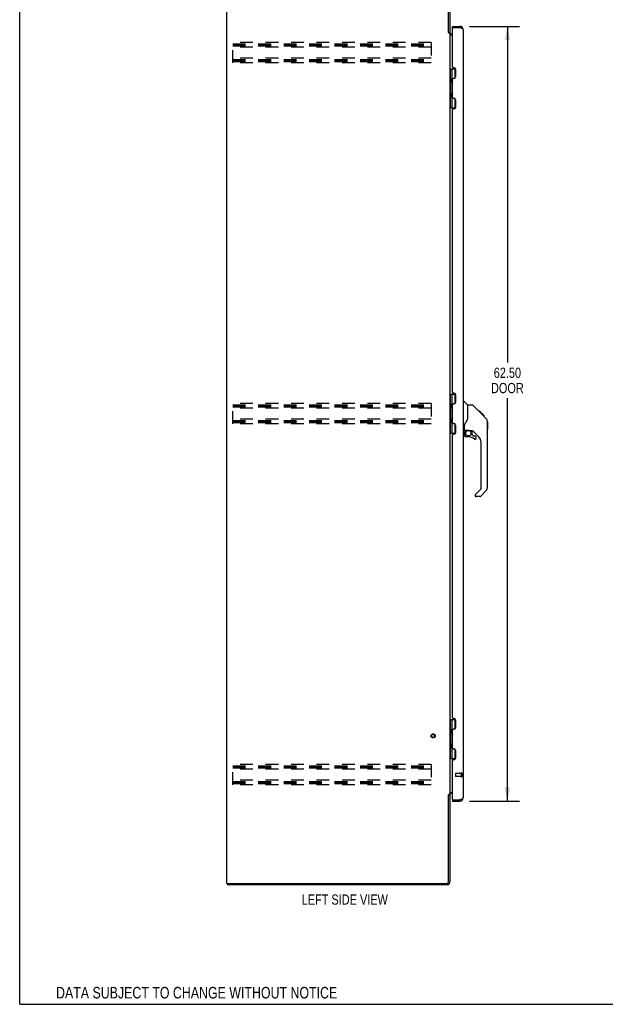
# Model space of a CAD drawing. Header units: inches. Extents: x 0 to 187, y 0 to 121.
# Tile 1 of 44: x 0 to 47, y 0 to 79. Entities that reach past the tile are written whole.
import ezdxf

# ---------------------------------------------------------------- set-up
doc = ezdxf.new("R2010")
doc.units = ezdxf.units.IN
doc.header["$LTSCALE"] = 10.270299
doc.header["$MEASUREMENT"] = 0
doc.linetypes.add('HIDDEN', pattern=[0.2, 0.1, -0.1])
doc.layers.get('0').update_dxf_attribs({"linetype": 'CONTINUOUS'})
for name, color, linetype in [('02___PRT_ALL_AXES', 7, 'CONTINUOUS'), ('DEFAULT_2', 8, 'HIDDEN'), ('DIMENSIONS', 7, 'CONTINUOUS')]:
    doc.layers.add(name, color=color, linetype=linetype)
doc.styles.get("Standard").update_dxf_attribs({"font": 'txt', "width": 0.8})
doc.dimstyles.new('DIMSTYLE_1', dxfattribs={"dimtxt": 0.823821, "dimasz": 1.098428, "dimexe": 0.09, "dimexo": 0.07, "dimgap": 0.0375, "dimtad": 0, "dimtih": 1, "dimtoh": 1, "dimzin": 4, "dimdsep": 46, "dimtxsty": 'Standard', "dimblk": '_FILLED', "dimblk1": '_FILLED', "dimblk2": '_FILLED', "dimcen": 0.09, "dimadec": 0, "dimazin": 0, "dimtfac": 1, "dimtofl": 0, "dimtmove": 0, "dimatfit": 3, "dimldrblk": '_FILLED', "dimfxl": 0, "dimtolj": 1, "dimtzin": 4, "dimarcsym": 0})

# ---------------------------------------------------------------- blocks, each defined once
blk = doc.blocks.new('_FILLED')
at = {"color": 0, "linetype": 'ByBlock'}
blk.add_solid([(0, 0), (-1, 0.2), (-1, -0.2)], dxfattribs=at)
blk = doc.blocks.new('*D4')
at = {"layer": 'DIMENSIONS', "color": 2, "linetype": 'Continuous'}
for p, q in [((36.3, 78.902), (40.347, 78.902)), ((39.358, 78.902), (39.358, 51.779)), ((39.358, 16.402), (39.358, 48.896)), ((36.3, 16.402), (40.347, 16.402))]:
    blk.add_line(p, q, dxfattribs=at)
at = {"layer": 'DIMENSIONS', "color": 2, "linetype": 'Continuous', "xscale": 1.0984277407, "yscale": 1.0984277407, "zscale": 1.0984277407}
for p, rotation in [((39.358, 78.902), 90), ((39.358, 16.402), 270)]:
    blk.add_blockref('_FILLED', p, dxfattribs=dict(at, rotation=rotation))
at = {"layer": 'DIMENSIONS', "color": 2, "linetype": 'Continuous', "insert": (39.358, 51.367), "char_height": 0.8238, "width": 3.29528, "attachment_point": 2, "line_spacing_factor": 0.9}
blk.add_mtext('62.50\\PDOOR', dxfattribs=at)

msp = doc.modelspace()

# ---------------------------------------------------------------- linework, layer by layer
at = {"color": 7, "linetype": 'Continuous'}
for p, q in [((0, 0), (0, 120.827)), ((34.923, 78.798), (34.923, 78.902)), ((34.943, 78.798), (34.923, 78.798)), ((35.531, 78.902), (35.531, 78.798)), ((34.619, 78.412), (34.723, 78.412)), ((34.723, 75.477), (35.167, 75.477)), ((34.763, 72.327), (34.763, 75.477)), ((34.9, 74.687), (34.9, 75.477)), ((35.117, 75.477), (35.117, 74.711)), ((34.837, 74.623), (34.9, 74.687)), ((35.097, 74.699), (35.037, 74.699)), ((34.837, 74.623), (34.837, 74.362)), ((34.837, 74.362), (34.9, 74.298)), ((34.853, 74.346), (34.853, 74.64)), ((34.9, 73.506), (34.9, 74.298)), ((34.837, 73.442), (34.9, 73.506)), ((34.837, 73.181), (34.837, 73.442)), ((34.837, 73.181), (34.9, 73.117)), ((34.853, 73.165), (34.853, 73.459)), ((34.9, 72.327), (34.9, 73.117)), ((35.037, 73.105), (35.097, 73.105)), ((35.117, 73.094), (35.117, 72.327)), ((34.723, 72.327), (35.167, 72.327)), ((34.723, 49.227), (35.167, 49.227)), ((34.763, 46.077), (34.763, 49.227)), ((34.9, 48.437), (34.9, 49.227)), ((35.117, 49.227), (35.117, 48.461)), ((35.777, 48.656), (35.84, 48.656)), ((36.165, 48.347), (35.868, 48.645)), ((34.837, 48.373), (34.9, 48.437)), ((34.837, 48.373), (34.837, 48.112)), ((34.837, 48.112), (34.9, 48.048)), ((34.853, 48.096), (34.853, 48.39)), ((34.9, 47.256), (34.9, 48.048)), ((35.097, 48.449), (35.037, 48.449)), ((36.532, 48.341), (36.171, 48.341)), ((36.171, 47.237), (36.171, 48.341)), ((37.353, 47.553), (36.588, 48.318)), ((37.109, 47.864), (37.042, 47.864)), ((37.116, 47.856), (37.05, 47.856)), ((37.126, 47.847), (37.059, 47.847)), ((37.133, 47.84), (37.066, 47.84)), ((37.141, 47.832), (37.074, 47.832)), ((37.16, 47.812), (37.094, 47.812)), ((37.109, 47.864), (37.436, 47.537)), ((37.183, 47.79), (37.116, 47.79)), ((37.206, 47.767), (37.139, 47.767)), ((37.23, 47.743), (37.163, 47.743)), ((37.254, 47.719), (37.187, 47.719)), ((37.277, 47.695), (37.21, 47.695)), ((37.3, 47.673), (37.233, 47.673)), ((34.837, 47.192), (34.9, 47.256)), ((34.837, 46.931), (34.837, 47.192)), ((34.837, 46.931), (34.9, 46.867)), ((34.853, 46.915), (34.853, 47.209)), ((36.171, 47.299), (36.15, 47.242)), ((37.32, 47.653), (37.253, 47.653)), ((37.337, 47.636), (37.27, 47.636)), ((37.35, 47.623), (37.283, 47.623)), ((37.354, 47.618), (37.288, 47.618)), ((37.357, 47.616), (37.29, 47.616)), ((37.356, 47.616), (37.29, 47.616)), ((37.358, 47.615), (37.291, 47.615)), ((37.34, 47.566), (37.292, 47.614)), ((37.36, 47.613), (37.293, 47.613)), ((37.365, 47.608), (37.298, 47.608)), ((37.37, 47.602), (37.304, 47.602)), ((37.384, 47.589), (37.317, 47.589)), ((37.399, 47.574), (37.332, 47.574)), ((37.407, 47.566), (37.34, 47.566)), ((37.352, 47.553), (37.34, 47.566)), ((37.414, 47.559), (37.347, 47.559)), ((37.352, 47.553), (37.631, 47.274)), ((37.426, 47.547), (37.359, 47.547)), ((37.431, 47.542), (37.364, 47.542)), ((37.434, 47.538), (37.368, 47.538)), ((37.436, 47.537), (37.369, 47.537)), ((37.436, 47.537), (37.369, 47.537)), ((37.436, 47.536), (37.37, 47.536)), ((37.521, 47.452), (37.436, 47.536)), ((37.454, 47.452), (37.521, 47.452)), ((37.522, 47.451), (37.455, 47.451)), ((37.525, 47.448), (37.458, 47.448)), ((37.522, 47.451), (37.525, 47.448)), ((37.745, 47.019), (37.745, 47.026)), ((37.746, 41.713), (37.746, 46.997)), ((37.758, 47.001), (37.758, 46.414)), ((34.723, 46.077), (35.167, 46.077)), ((34.9, 46.077), (34.9, 46.867)), ((35.037, 46.855), (35.097, 46.855)), ((35.117, 46.844), (35.117, 46.077)), ((35.856, 46.274), (35.777, 46.274)), ((35.895, 46.314), (35.895, 46.721)), ((35.895, 46.097), (35.895, 45.859)), ((35.915, 46.316), (36.21, 46.316)), ((35.953, 46.236), (36.033, 46.316)), ((35.959, 46.23), (35.956, 46.233)), ((35.963, 46.226), (35.959, 46.23)), ((35.967, 46.222), (35.963, 46.226)), ((36.483, 46.274), (36.395, 46.274)), ((36.525, 45.943), (36.525, 46.269)), ((37.061, 45.778), (36.56, 46.279)), ((36.21, 45.78), (35.974, 45.78)), ((36.529, 45.934), (36.601, 45.862)), ((36.609, 45.859), (36.762, 45.859)), ((36.84, 45.661), (36.84, 45.78)), ((37.234, 41.627), (37.234, 45.36)), ((36.775, 41.136), (37.211, 41.572)), ((37.631, 41.435), (37.178, 40.982)), ((36.762, 41.103), (36.762, 41.038)), ((37.123, 40.959), (36.84, 40.959)), ((34.723, 22.977), (35.167, 22.977)), ((34.763, 19.827), (34.763, 22.977)), ((34.9, 22.187), (34.9, 22.977)), ((35.117, 22.977), (35.117, 22.211)), ((34.837, 22.123), (34.9, 22.187)), ((34.837, 22.123), (34.837, 21.862)), ((34.837, 21.862), (34.9, 21.798)), ((34.853, 21.846), (34.853, 22.14)), ((34.9, 21.006), (34.9, 21.798)), ((35.097, 22.199), (35.037, 22.199)), ((34.837, 20.942), (34.9, 21.006)), ((34.837, 20.681), (34.837, 20.942)), ((34.837, 20.681), (34.9, 20.617)), ((34.853, 20.665), (34.853, 20.959)), ((34.9, 19.827), (34.9, 20.617)), ((35.037, 20.605), (35.097, 20.605)), ((35.117, 20.594), (35.117, 19.827)), ((34.723, 19.827), (35.167, 19.827)), ((34.619, 16.893), (34.723, 16.893)), ((34.923, 16.506), (34.943, 16.506)), ((34.923, 16.506), (34.923, 16.402)), ((35.531, 16.402), (35.531, 16.506)), ((16.775, 9.756), (16.775, 9.652)), ((0, 0), (186.733, 0))]:
    msp.add_line(p, q, dxfattribs=at)
at = {"color": 3, "linetype": 'Continuous'}
for p, q in [((16.723, 9.756), (16.723, 81.548)), ((34.619, 78.4), (34.619, 81.405)), ((34.723, 81.406), (34.723, 78.399)), ((34.923, 78.902), (35.531, 78.902)), ((34.923, 75.63), (34.923, 78.778)), ((34.943, 78.798), (35.531, 78.798)), ((35.546, 78.793), (35.531, 78.798)), ((35.777, 78.656), (35.777, 16.649)), ((34.633, 78.378), (34.631, 78.383)), ((34.723, 78.36), (34.649, 78.36)), ((34.723, 78.36), (34.723, 16.945)), ((34.923, 78.204), (34.764, 78.204)), ((34.866, 78.256), (34.923, 78.256)), ((34.986, 75.568), (35.043, 75.568)), ((35.043, 74.688), (34.986, 74.688)), ((35.173, 75.438), (35.173, 74.818)), ((34.923, 73.174), (34.923, 74.63)), ((34.986, 73.117), (35.043, 73.117)), ((35.173, 72.987), (35.173, 72.367)), ((34.923, 49.38), (34.923, 72.174)), ((35.043, 72.237), (34.986, 72.237)), ((34.986, 49.318), (35.043, 49.318)), ((35.173, 49.188), (35.173, 48.568)), ((34.923, 46.924), (34.923, 48.38)), ((35.043, 48.438), (34.986, 48.438)), ((34.986, 46.867), (35.043, 46.867)), ((35.173, 46.737), (35.173, 46.117)), ((34.923, 23.13), (34.923, 45.924)), ((35.043, 45.987), (34.986, 45.987)), ((34.986, 23.068), (35.043, 23.068)), ((35.173, 22.938), (35.173, 22.318)), ((34.923, 20.674), (34.923, 22.13)), ((35.043, 22.188), (34.986, 22.188)), ((34.986, 20.617), (35.043, 20.617)), ((35.173, 20.487), (35.173, 19.867)), ((34.923, 16.526), (34.923, 19.674)), ((35.043, 19.737), (34.986, 19.737)), ((34.619, 9.899), (34.619, 16.904)), ((34.723, 16.945), (34.649, 16.945)), ((34.723, 16.906), (34.723, 9.899)), ((34.764, 17.1), (34.923, 17.1)), ((34.923, 17.048), (34.866, 17.048)), ((34.923, 16.402), (35.531, 16.402)), ((34.943, 16.506), (35.531, 16.506)), ((35.531, 16.506), (35.561, 16.517)), ((35.616, 16.538), (35.632, 16.545)), ((16.723, 9.756), (34.476, 9.756)), ((34.477, 9.652), (16.775, 9.652))]:
    msp.add_line(p, q, dxfattribs=at)
for points in [[(35.616, 78.766), (35.604, 78.771), (35.59, 78.776), (35.575, 78.782), (35.561, 78.787), (35.546, 78.793)], [(35.777, 78.656), (35.777, 78.661), (35.776, 78.667), (35.773, 78.672), (35.77, 78.678), (35.766, 78.683), (35.761, 78.689), (35.756, 78.694), (35.749, 78.7), (35.742, 78.705), (35.734, 78.711), (35.725, 78.716), (35.715, 78.721), (35.705, 78.727), (35.694, 78.732), (35.683, 78.738), (35.671, 78.743), (35.658, 78.749), (35.645, 78.754), (35.632, 78.76), (35.616, 78.766)], [(34.631, 78.383), (34.63, 78.384), (34.629, 78.386), (34.628, 78.387), (34.627, 78.389), (34.626, 78.391), (34.625, 78.393), (34.623, 78.394), (34.622, 78.396), (34.621, 78.398), (34.619, 78.4)], [(34.649, 78.36), (34.647, 78.361), (34.645, 78.363), (34.643, 78.364), (34.642, 78.366), (34.64, 78.367), (34.639, 78.369), (34.638, 78.37), (34.637, 78.372), (34.636, 78.373), (34.635, 78.374), (34.634, 78.376), (34.634, 78.377), (34.633, 78.378)], [(34.739, 78.23), (34.737, 78.231), (34.734, 78.232), (34.732, 78.233), (34.73, 78.235), (34.728, 78.236), (34.727, 78.238), (34.725, 78.239), (34.724, 78.241), (34.724, 78.242), (34.723, 78.244), (34.723, 78.245)], [(34.764, 78.204), (34.764, 78.206), (34.763, 78.208), (34.763, 78.21), (34.762, 78.212), (34.762, 78.213), (34.761, 78.215), (34.759, 78.217), (34.758, 78.218), (34.756, 78.22), (34.754, 78.221), (34.753, 78.222), (34.751, 78.224), (34.748, 78.225), (34.746, 78.226), (34.744, 78.227), (34.739, 78.23)], [(34.633, 16.926), (34.631, 16.922), (34.63, 16.92), (34.629, 16.919), (34.628, 16.917), (34.627, 16.915), (34.626, 16.914), (34.625, 16.912), (34.623, 16.91), (34.622, 16.908), (34.621, 16.906), (34.619, 16.904)], [(34.649, 16.945), (34.647, 16.943), (34.645, 16.942), (34.643, 16.94), (34.642, 16.939), (34.64, 16.937), (34.639, 16.936), (34.638, 16.934), (34.637, 16.933), (34.636, 16.931), (34.635, 16.93), (34.634, 16.929), (34.634, 16.927), (34.633, 16.926)], [(34.744, 17.077), (34.739, 17.075), (34.737, 17.073), (34.734, 17.072), (34.732, 17.071), (34.73, 17.07), (34.728, 17.068), (34.727, 17.067), (34.725, 17.065), (34.724, 17.064), (34.724, 17.062), (34.723, 17.061), (34.723, 17.059)], [(34.764, 17.1), (34.764, 17.098), (34.763, 17.096), (34.763, 17.094), (34.762, 17.093), (34.762, 17.091), (34.761, 17.089), (34.759, 17.088), (34.758, 17.086), (34.756, 17.085), (34.754, 17.083), (34.753, 17.082), (34.751, 17.081), (34.748, 17.079), (34.746, 17.078), (34.744, 17.077)], [(35.561, 16.517), (35.575, 16.523), (35.59, 16.528), (35.604, 16.534), (35.616, 16.538)], [(35.632, 16.545), (35.645, 16.55), (35.658, 16.556), (35.671, 16.561), (35.683, 16.566), (35.694, 16.572), (35.705, 16.577), (35.715, 16.583), (35.725, 16.588), (35.734, 16.594), (35.742, 16.599), (35.749, 16.605), (35.756, 16.61), (35.761, 16.616), (35.766, 16.621), (35.77, 16.627), (35.773, 16.632), (35.776, 16.638), (35.777, 16.643), (35.777, 16.649)]]:
    msp.add_lwpolyline(points, dxfattribs=at)
at = {"color": 7, "linetype": 'Continuous'}
for points in [[(36.588, 48.318), (36.58, 48.325), (36.572, 48.331), (36.562, 48.335), (36.553, 48.338), (36.542, 48.341), (36.532, 48.341)], [(37.292, 47.614), (37.27, 47.636), (37.248, 47.658), (37.226, 47.68)], [(35.949, 46.891), (35.938, 46.875), (35.923, 46.846), (35.91, 46.814), (35.901, 46.78), (35.896, 46.745), (35.895, 46.721)], [(36.15, 47.242), (36.12, 47.173), (36.083, 47.102), (36.041, 47.03), (35.993, 46.956), (35.949, 46.891)], [(37.746, 46.997), (37.745, 47.025), (37.74, 47.067), (37.73, 47.108), (37.716, 47.147), (37.698, 47.185), (37.676, 47.22), (37.651, 47.253), (37.631, 47.274)], [(35.967, 46.222), (35.958, 46.212), (35.949, 46.201), (35.942, 46.189), (35.935, 46.177), (35.929, 46.164), (35.924, 46.151), (35.92, 46.138), (35.918, 46.124), (35.916, 46.111), (35.915, 46.097)], [(35.956, 46.233), (35.955, 46.234), (35.954, 46.235), (35.953, 46.236), (35.953, 46.236)], [(36.21, 46.316), (36.217, 46.316), (36.237, 46.314), (36.258, 46.312), (36.279, 46.308), (36.299, 46.303), (36.317, 46.298), (36.333, 46.293), (36.347, 46.288), (36.359, 46.283), (36.369, 46.28), (36.378, 46.277), (36.386, 46.275)], [(36.386, 46.275), (36.394, 46.274), (36.395, 46.274)]]:
    msp.add_lwpolyline(points, dxfattribs=at)
msp.add_circle((36.21, 46.076), 0.217, dxfattribs=at)
at = {"color": 3, "linetype": 'Continuous'}
for centre, radius, start, end in [((34.943, 78.778), 0.02, 90, 180), ((35.531, 78.656), 0.246, 0, 90), ((34.866, 78.399), 0.142, 180, 270), ((34.986, 75.63), 0.0625, 180, 270), ((35.043, 75.438), 0.13, 0, 90), ((34.986, 74.625), 0.0625, 90, 175.41143), ((35.043, 74.818), 0.13, 270, 360), ((34.986, 73.179), 0.0625, 184.58857, 270), ((35.043, 72.987), 0.13, 0, 90), ((35.043, 72.367), 0.13, 270, 360), ((34.986, 72.174), 0.0625, 90, 180), ((34.986, 49.38), 0.0625, 180, 270), ((35.043, 49.188), 0.13, 0, 90), ((35.043, 48.568), 0.13, 270, 360), ((34.986, 48.375), 0.0625, 90, 175.41143), ((34.986, 46.929), 0.0625, 184.58857, 270), ((35.043, 46.737), 0.13, 0, 90), ((35.043, 46.117), 0.13, 270, 360), ((34.986, 45.924), 0.0625, 90, 180), ((34.986, 23.13), 0.0625, 180, 270), ((35.043, 22.938), 0.13, 0, 90), ((35.043, 22.318), 0.13, 270, 360), ((34.986, 22.125), 0.0625, 90, 175.41143), ((34.986, 20.679), 0.0625, 184.58857, 270), ((35.043, 20.487), 0.13, 0, 90), ((35.043, 19.867), 0.13, 270, 360), ((34.986, 19.674), 0.0625, 90, 180), ((34.866, 16.906), 0.142, 90, 180), ((34.943, 16.526), 0.02, 180, 270), ((35.531, 16.649), 0.246, 270, 360), ((34.476, 9.899), 0.143, 270, 360), ((34.477, 9.899), 0.246, 270, 360)]:
    msp.add_arc(centre, radius, start, end, dxfattribs=at)
at = {"color": 7, "linetype": 'Continuous'}
for centre, radius, start, end in [((35.531, 78.656), 0.142, 48.61684, 90), ((35.523, 78.648), 0.15, 51.93303, 83.1405), ((34.837, 74.596), 0.116, 33.74966, 57.15809), ((34.837, 74.39), 0.116, 302.84191, 317.60993), ((35.373, 74.123), 0.472, 162.1337, 180), ((35.373, 73.682), 0.472, 180, 197.86631), ((34.837, 73.415), 0.116, 42.39007, 57.15809), ((34.837, 73.209), 0.116, 302.84191, 326.25119), ((35.84, 48.617), 0.0394, 45, 90), ((34.837, 48.346), 0.116, 33.74966, 57.15809), ((34.837, 48.14), 0.116, 302.84191, 317.60993), ((35.373, 47.873), 0.472, 162.1337, 180), ((36.151, 48.333), 0.0197, 0, 45), ((35.373, 47.432), 0.472, 180, 197.86631), ((34.837, 47.165), 0.116, 42.39007, 57.15809), ((34.837, 46.959), 0.116, 302.84191, 326.25119), ((37.738, 47.001), 0.0197, 0, 68.93953), ((35.856, 46.314), 0.0394, 270, 360), ((35.915, 46.335), 0.0197, 180, 270), ((36.092, 46.097), 0.197, 135, 180), ((36.483, 46.077), 0.197, 52.51213, 90), ((37.738, 46.414), 0.0197, 293.60704, 360), ((35.974, 45.859), 0.0787, 180, 270), ((36.21, 44.993), 0.787, 50.4788, 90), ((36.537, 45.943), 0.0118, 180, 225), ((36.609, 45.871), 0.0118, 225, 270), ((36.762, 45.661), 0.0787, 230.4788, 360), ((36.762, 45.78), 0.0787, 0, 90), ((36.643, 45.36), 0.591, 0, 45), ((37.155, 41.627), 0.0787, 315, 360), ((37.352, 41.713), 0.394, 315, 360), ((36.809, 41.103), 0.0472, 135, 180), ((36.84, 41.038), 0.0787, 180, 270), ((37.123, 41.038), 0.0787, 270, 315), ((34.837, 22.096), 0.116, 33.74966, 57.15809), ((34.837, 21.89), 0.116, 302.84191, 317.60993), ((35.373, 21.623), 0.472, 162.1337, 180), ((35.373, 21.182), 0.472, 180, 197.86631), ((34.837, 20.915), 0.116, 42.39007, 57.15809), ((34.837, 20.709), 0.116, 302.84191, 326.25119), ((35.531, 16.649), 0.142, 270, 311.38317), ((35.523, 16.656), 0.15, 276.8595, 308.0665)]:
    msp.add_arc(centre, radius, start, end, dxfattribs=at)
at = {"layer": '02___PRT_ALL_AXES', "color": 8, "linetype": 'HIDDEN'}
for p, q in [((35.63, 18.63), (35.183, 18.63)), ((35.63, 18.382), (35.183, 18.382)), ((35.63, 18.63), (35.63, 18.382))]:
    msp.add_line(p, q, dxfattribs=at)
msp.add_circle((33.369, 21.652), 0.124, dxfattribs=at)
at = {"layer": 'DEFAULT_2', "color": 8, "linetype": 'HIDDEN'}
for p, q in [((17.202, 75.965), (17.202, 77.59)), ((33.202, 77.59), (17.202, 77.59)), ((17.202, 77.486), (33.202, 77.486)), ((17.202, 77.396), (33.202, 77.396)), ((17.202, 77.319), (33.202, 77.319)), ((33.202, 77.215), (17.202, 77.215)), ((33.202, 77.59), (33.202, 75.965)), ((33.202, 76.34), (17.202, 76.34)), ((17.202, 76.236), (33.202, 76.236)), ((17.202, 76.146), (33.202, 76.146)), ((17.202, 76.069), (33.202, 76.069)), ((33.202, 75.965), (17.202, 75.965)), ((17.202, 46.84), (17.202, 48.465)), ((33.202, 48.465), (17.202, 48.465)), ((33.202, 48.465), (33.202, 46.84)), ((17.202, 48.361), (33.202, 48.361)), ((17.202, 48.271), (33.202, 48.271)), ((17.202, 48.194), (33.202, 48.194)), ((33.202, 48.09), (17.202, 48.09)), ((33.202, 47.215), (17.202, 47.215)), ((17.202, 47.111), (33.202, 47.111)), ((17.202, 47.021), (33.202, 47.021)), ((17.202, 46.944), (33.202, 46.944)), ((33.202, 46.84), (17.202, 46.84)), ((33.202, 19.34), (17.202, 19.34)), ((17.202, 17.715), (17.202, 19.34)), ((17.202, 19.236), (33.202, 19.236)), ((17.202, 19.146), (33.202, 19.146)), ((17.202, 19.069), (33.202, 19.069)), ((33.202, 19.34), (33.202, 17.715)), ((33.202, 18.965), (17.202, 18.965)), ((35.173, 18.62), (35.173, 18.392)), ((35.63, 18.648), (35.63, 18.364)), ((35.673, 18.648), (35.673, 18.364)), ((33.202, 18.09), (17.202, 18.09)), ((17.202, 17.986), (33.202, 17.986)), ((17.202, 17.896), (33.202, 17.896)), ((17.202, 17.819), (33.202, 17.819)), ((33.202, 17.715), (17.202, 17.715))]:
    msp.add_line(p, q, dxfattribs=at)
for radius in [0.164, 0.124]:
    msp.add_circle((33.369, 21.652), radius, dxfattribs=at)
for centre, radius, start, end in [((35.183, 18.62), 0.01, 90, 180), ((35.183, 18.392), 0.01, 180, 270), ((35.652, 18.648), 0.0215, 0, 180), ((35.652, 18.364), 0.0215, 180, 360)]:
    msp.add_arc(centre, radius, start, end, dxfattribs=at)

# ---------------------------------------------------------------- texts
at = {"layer": 'DIMENSIONS', "color": 2, "linetype": 'Continuous', "attachment_point": 2, "line_spacing_factor": 0.9}
for s, insert, char_height, width in [('LEFT SIDE VIEW', (26.236, 8.863), 0.82382, 9.22679), ('DATA SUBJECT TO CHANGE WITHOUT NOTICE', (14.281, 1.405), 0.93366, 27.63644)]:
    msp.add_mtext(s, dxfattribs=dict(at, insert=insert, char_height=char_height, width=width))

# ---------------------------------------------------------------- dimensions: what is measured, and where the dimension line sits
at = {"layer": 'DIMENSIONS', "color": 2, "linetype": 'Continuous'}
dim = msp.add_linear_dim(base=(39.358, 78.902), p1=(36.23, 16.402), p2=(36.23, 78.902), angle=90, text='<>\\PDOOR', dimstyle='DIMSTYLE_1', dxfattribs=at)
dim.commit()
dim.dimension.update_dxf_attribs({"geometry": '*D4', "text_midpoint": (39.358, 50.337), "dimtype": 160})

doc.saveas('drawing.dxf')
